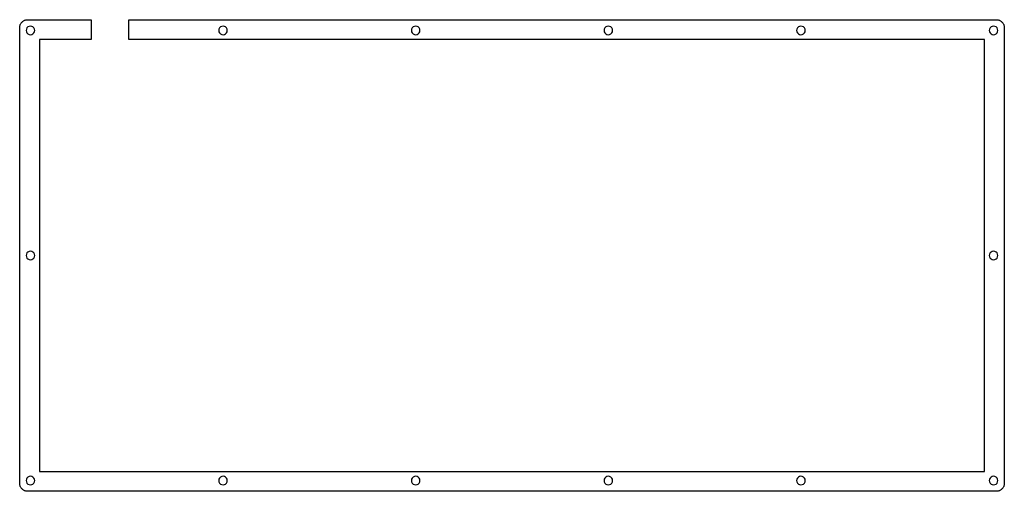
# Model space of a CAD drawing. Extents: x 0 to 368, y 0 to 176.
import ezdxf

# ---------------------------------------------------------------- set-up
doc = ezdxf.new("R2010")
doc.units = 0
doc.header["$MEASUREMENT"] = 0

msp = doc.modelspace()

# ---------------------------------------------------------------- linework, layer by layer
at = {"color": 0}
for p, q in [((0.095085, 173.294), (0.104731, 173.53)), ((0.095085, 3.27284), (0.095085, 173.294)), ((0.104731, 173.53), (0.130914, 173.764)), ((0.130914, 173.764), (0.177767, 173.994)), ((0.177767, 173.994), (0.241157, 174.221)), ((0.241157, 174.221), (0.323839, 174.442)), ((0.323839, 174.442), (0.421679, 174.655)), ((0.421679, 174.655), (0.537436, 174.862)), ((0.537436, 174.862), (0.666972, 175.058)), ((0.666972, 175.058), (0.813043, 175.242)), ((0.813043, 175.242), (0.972894, 175.416)), ((0.972894, 175.416), (1.14653, 175.576)), ((1.14653, 175.576), (1.33119, 175.722)), ((1.33119, 175.722), (1.52687, 175.852)), ((1.52687, 175.852), (1.73357, 175.967)), ((1.73357, 175.967), (1.94717, 176.065)), ((1.94717, 176.065), (2.16765, 176.148)), ((2.16765, 176.148), (2.39503, 176.211)), ((2.39503, 176.211), (2.62516, 176.258)), ((2.57418, 172.788), (2.49425, 172.293)), ((2.80017, 173.236), (2.57418, 172.788)), ((2.62516, 176.258), (2.85943, 176.284)), ((3.15295, 173.589), (2.80017, 173.236)), ((2.85943, 176.284), (3.09507, 176.294)), ((3.09507, 176.294), (26.8318, 176.294)), ((3.6008, 173.815), (3.15295, 173.589)), ((4.09554, 173.893), (3.6008, 173.815)), ((4.58886, 173.815), (4.09554, 173.893)), ((5.03534, 173.589), (4.58886, 173.815)), ((5.38949, 173.236), (5.03534, 173.589)), ((5.61689, 172.788), (5.38949, 173.236)), ((5.69542, 172.293), (5.61689, 172.788)), ((26.8318, 176.294), (26.8318, 168.893)), ((40.8312, 168.893), (40.8312, 176.294)), ((40.8312, 176.294), (364.568, 176.294)), ((74.4679, 172.788), (74.3892, 172.293)), ((74.695, 173.236), (74.4679, 172.788)), ((75.0492, 173.589), (74.695, 173.236)), ((75.4959, 173.815), (75.0492, 173.589)), ((75.989, 173.893), (75.4959, 173.815)), ((76.484, 173.815), (75.989, 173.893)), ((76.9303, 173.589), (76.484, 173.815)), ((77.2844, 173.236), (76.9303, 173.589)), ((77.512, 172.788), (77.2844, 173.236)), ((77.5892, 172.293), (77.512, 172.788)), ((146.363, 172.788), (146.284, 172.293)), ((146.589, 173.236), (146.363, 172.788)), ((146.943, 173.589), (146.589, 173.236)), ((147.389, 173.815), (146.943, 173.589)), ((147.884, 173.893), (147.389, 173.815)), ((148.379, 173.815), (147.884, 173.893)), ((148.824, 173.589), (148.379, 173.815)), ((149.178, 173.236), (148.824, 173.589)), ((149.407, 172.788), (149.178, 173.236)), ((149.484, 172.293), (149.407, 172.788)), ((218.258, 172.788), (218.179, 172.293)), ((218.484, 173.236), (218.258, 172.788)), ((218.838, 173.589), (218.484, 173.236)), ((219.285, 173.815), (218.838, 173.589)), ((219.779, 173.893), (219.285, 173.815)), ((220.274, 173.815), (219.779, 173.893)), ((220.719, 173.589), (220.274, 173.815)), ((221.073, 173.236), (220.719, 173.589)), ((221.301, 172.788), (221.073, 173.236)), ((221.379, 172.293), (221.301, 172.788)), ((290.153, 172.788), (290.073, 172.293)), ((290.379, 173.236), (290.153, 172.788)), ((290.733, 173.589), (290.379, 173.236)), ((291.18, 173.815), (290.733, 173.589)), ((291.673, 173.893), (291.18, 173.815)), ((292.169, 173.815), (291.673, 173.893)), ((292.614, 173.589), (292.169, 173.815)), ((292.968, 173.236), (292.614, 173.589)), ((293.195, 172.788), (292.968, 173.236)), ((293.274, 172.293), (293.195, 172.788)), ((362.045, 172.788), (361.968, 172.293)), ((362.275, 173.236), (362.045, 172.788)), ((362.627, 173.589), (362.275, 173.236)), ((363.075, 173.815), (362.627, 173.589)), ((363.569, 173.893), (363.075, 173.815)), ((364.063, 173.815), (363.569, 173.893)), ((364.508, 173.589), (364.063, 173.815)), ((364.864, 173.236), (364.508, 173.589)), ((364.568, 176.294), (364.804, 176.284)), ((364.804, 176.284), (365.037, 176.258)), ((365.09, 172.788), (364.864, 173.236)), ((365.037, 176.258), (365.27, 176.211)), ((365.171, 172.293), (365.09, 172.788)), ((365.27, 176.211), (365.495, 176.148)), ((365.495, 176.148), (365.718, 176.065)), ((365.718, 176.065), (365.933, 175.967)), ((365.933, 175.967), (366.134, 175.852)), ((366.134, 175.852), (366.332, 175.722)), ((366.332, 175.722), (366.518, 175.576)), ((366.518, 175.576), (366.688, 175.416)), ((366.688, 175.416), (366.85, 175.242)), ((366.85, 175.242), (366.995, 175.058)), ((366.995, 175.058), (367.125, 174.862)), ((367.125, 174.862), (367.242, 174.655)), ((367.242, 174.655), (367.34, 174.442)), ((367.34, 174.442), (367.422, 174.221)), ((367.422, 174.221), (367.485, 173.994)), ((367.485, 173.994), (367.531, 173.764)), ((367.531, 173.764), (367.559, 173.53)), ((367.559, 173.53), (367.57, 173.294)), ((367.57, 173.294), (367.57, 3.27284)), ((2.49425, 172.293), (2.57418, 171.8)), ((2.57418, 171.8), (2.80017, 171.354)), ((2.80017, 171.354), (3.15295, 171)), ((3.15295, 171), (3.6008, 170.772)), ((3.6008, 170.772), (4.09554, 170.693)), ((4.09554, 170.693), (4.58886, 170.772)), ((4.58886, 170.772), (5.03534, 171)), ((5.03534, 171), (5.38949, 171.354)), ((5.38949, 171.354), (5.61689, 171.8)), ((5.61689, 171.8), (5.69542, 172.293)), ((74.3892, 172.293), (74.4679, 171.8)), ((74.4679, 171.8), (74.695, 171.354)), ((74.695, 171.354), (75.0492, 171)), ((75.0492, 171), (75.4959, 170.772)), ((75.4959, 170.772), (75.989, 170.693)), ((75.989, 170.693), (76.484, 170.772)), ((76.484, 170.772), (76.9303, 171)), ((76.9303, 171), (77.2844, 171.354)), ((77.2844, 171.354), (77.512, 171.8)), ((77.512, 171.8), (77.5892, 172.293)), ((146.284, 172.293), (146.363, 171.8)), ((146.363, 171.8), (146.589, 171.354)), ((146.589, 171.354), (146.943, 171)), ((146.943, 171), (147.389, 170.772)), ((147.389, 170.772), (147.884, 170.693)), ((147.884, 170.693), (148.379, 170.772)), ((148.379, 170.772), (148.824, 171)), ((148.824, 171), (149.178, 171.354)), ((149.178, 171.354), (149.407, 171.8)), ((149.407, 171.8), (149.484, 172.293)), ((218.179, 172.293), (218.258, 171.8)), ((218.258, 171.8), (218.484, 171.354)), ((218.484, 171.354), (218.838, 171)), ((218.838, 171), (219.285, 170.772)), ((219.285, 170.772), (219.779, 170.693)), ((219.779, 170.693), (220.274, 170.772)), ((220.274, 170.772), (220.719, 171)), ((220.719, 171), (221.073, 171.354)), ((221.073, 171.354), (221.301, 171.8)), ((221.301, 171.8), (221.379, 172.293)), ((290.073, 172.293), (290.153, 171.8)), ((290.153, 171.8), (290.379, 171.354)), ((290.379, 171.354), (290.733, 171)), ((290.733, 171), (291.18, 170.772)), ((291.18, 170.772), (291.673, 170.693)), ((291.673, 170.693), (292.169, 170.772)), ((292.169, 170.772), (292.614, 171)), ((292.614, 171), (292.968, 171.354)), ((292.968, 171.354), (293.195, 171.8)), ((293.195, 171.8), (293.274, 172.293)), ((361.968, 172.293), (362.045, 171.8)), ((362.045, 171.8), (362.275, 171.354)), ((362.275, 171.354), (362.627, 171)), ((362.627, 171), (363.075, 170.772)), ((363.075, 170.772), (363.569, 170.693)), ((363.569, 170.693), (364.063, 170.772)), ((364.063, 170.772), (364.508, 171)), ((364.508, 171), (364.864, 171.354)), ((364.864, 171.354), (365.09, 171.8)), ((365.09, 171.8), (365.171, 172.293)), ((7.49597, 168.893), (7.49597, 7.67236)), ((26.8318, 168.893), (7.49597, 168.893)), ((360.169, 168.893), (40.8312, 168.893)), ((360.169, 7.664829), (360.169, 168.893)), ((2.57418, 88.7772), (2.49425, 88.284)), ((2.49425, 88.284), (2.57418, 87.7895)), ((2.80017, 89.2239), (2.57418, 88.7772)), ((3.15295, 89.578), (2.80017, 89.2239)), ((3.6008, 89.8052), (3.15295, 89.578)), ((4.09554, 89.8839), (3.6008, 89.8052)), ((4.58886, 89.8052), (4.09554, 89.8839)), ((5.03534, 89.578), (4.58886, 89.8052)), ((5.38949, 89.2239), (5.03534, 89.578)), ((5.61689, 88.7772), (5.38949, 89.2239)), ((5.69542, 88.284), (5.61689, 88.7772)), ((5.61689, 87.7895), (5.69542, 88.284)), ((362.045, 88.7772), (361.968, 88.284)), ((361.968, 88.284), (362.045, 87.7895)), ((362.275, 89.2239), (362.045, 88.7772)), ((362.627, 89.578), (362.275, 89.2239)), ((363.075, 89.8052), (362.627, 89.578)), ((363.569, 89.8839), (363.075, 89.8052)), ((364.063, 89.8052), (363.569, 89.8839)), ((364.508, 89.578), (364.063, 89.8052)), ((364.864, 89.2239), (364.508, 89.578)), ((365.09, 88.7772), (364.864, 89.2239)), ((365.171, 88.284), (365.09, 88.7772)), ((365.09, 87.7895), (365.171, 88.284)), ((2.57418, 87.7895), (2.80017, 87.3428)), ((2.80017, 87.3428), (3.15295, 86.9901)), ((3.15295, 86.9901), (3.6008, 86.7615)), ((3.6008, 86.7615), (4.09554, 86.6828)), ((4.09554, 86.6828), (4.58886, 86.7615)), ((4.58886, 86.7615), (5.03534, 86.9901)), ((5.03534, 86.9901), (5.38949, 87.3428)), ((5.38949, 87.3428), (5.61689, 87.7895)), ((362.045, 87.7895), (362.275, 87.3428)), ((362.275, 87.3428), (362.627, 86.9901)), ((362.627, 86.9901), (363.075, 86.7615)), ((363.075, 86.7615), (363.569, 86.6828)), ((363.569, 86.6828), (364.063, 86.7615)), ((364.063, 86.7615), (364.508, 86.9901)), ((364.508, 86.9901), (364.864, 87.3428)), ((364.864, 87.3428), (365.09, 87.7895)), ((7.49597, 7.67236), (360.169, 7.664829)), ((2.57418, 4.768), (2.49425, 4.27193)), ((2.49425, 4.27193), (2.57418, 3.77857)), ((2.80017, 5.2131), (2.57418, 4.768)), ((2.57418, 3.77857), (2.80017, 3.3321)), ((3.15295, 5.56729), (2.80017, 5.2131)), ((3.6008, 5.79466), (3.15295, 5.56729)), ((4.09554, 5.87181), (3.6008, 5.79466)), ((4.58886, 5.79466), (4.09554, 5.87181)), ((5.03534, 5.56729), (4.58886, 5.79466)), ((5.38949, 5.2131), (5.03534, 5.56729)), ((5.61689, 4.768), (5.38949, 5.2131)), ((5.38949, 3.3321), (5.61689, 3.77857)), ((5.69542, 4.27193), (5.61689, 4.768)), ((5.61689, 3.77857), (5.69542, 4.27193)), ((74.4679, 4.768), (74.3892, 4.27193)), ((74.3892, 4.27193), (74.4679, 3.77857)), ((74.695, 5.2131), (74.4679, 4.768)), ((74.4679, 3.77857), (74.695, 3.3321)), ((75.0492, 5.56729), (74.695, 5.2131)), ((75.4959, 5.79466), (75.0492, 5.56729)), ((75.989, 5.87181), (75.4959, 5.79466)), ((76.484, 5.79466), (75.989, 5.87181)), ((76.9303, 5.56729), (76.484, 5.79466)), ((77.2844, 5.2131), (76.9303, 5.56729)), ((77.512, 4.768), (77.2844, 5.2131)), ((77.2844, 3.3321), (77.512, 3.77857)), ((77.5892, 4.27193), (77.512, 4.768)), ((77.512, 3.77857), (77.5892, 4.27193)), ((146.363, 4.768), (146.284, 4.27193)), ((146.284, 4.27193), (146.363, 3.77857)), ((146.589, 5.2131), (146.363, 4.768)), ((146.363, 3.77857), (146.589, 3.3321)), ((146.943, 5.56729), (146.589, 5.2131)), ((147.389, 5.79466), (146.943, 5.56729)), ((147.884, 5.87181), (147.389, 5.79466)), ((148.379, 5.79466), (147.884, 5.87181)), ((148.824, 5.56729), (148.379, 5.79466)), ((149.178, 5.2131), (148.824, 5.56729)), ((149.407, 4.768), (149.178, 5.2131)), ((149.178, 3.3321), (149.407, 3.77857)), ((149.484, 4.27193), (149.407, 4.768)), ((149.407, 3.77857), (149.484, 4.27193)), ((218.258, 4.768), (218.179, 4.27193)), ((218.179, 4.27193), (218.258, 3.77857)), ((218.484, 5.2131), (218.258, 4.768)), ((218.258, 3.77857), (218.484, 3.3321)), ((218.838, 5.56729), (218.484, 5.2131)), ((219.285, 5.79466), (218.838, 5.56729)), ((219.779, 5.87181), (219.285, 5.79466)), ((220.274, 5.79466), (219.779, 5.87181)), ((220.719, 5.56729), (220.274, 5.79466)), ((221.073, 5.2131), (220.719, 5.56729)), ((221.301, 4.768), (221.073, 5.2131)), ((221.073, 3.3321), (221.301, 3.77857)), ((221.379, 4.27193), (221.301, 4.768)), ((221.301, 3.77857), (221.379, 4.27193)), ((290.153, 4.768), (290.073, 4.27193)), ((290.073, 4.27193), (290.153, 3.77857)), ((290.379, 5.2131), (290.153, 4.768)), ((290.153, 3.77857), (290.379, 3.3321)), ((290.733, 5.56729), (290.379, 5.2131)), ((291.18, 5.79466), (290.733, 5.56729)), ((291.673, 5.87181), (291.18, 5.79466)), ((292.169, 5.79466), (291.673, 5.87181)), ((292.614, 5.56729), (292.169, 5.79466)), ((292.968, 5.2131), (292.614, 5.56729)), ((293.195, 4.768), (292.968, 5.2131)), ((292.968, 3.3321), (293.195, 3.77857)), ((293.274, 4.27193), (293.195, 4.768)), ((293.195, 3.77857), (293.274, 4.27193)), ((362.045, 4.768), (361.968, 4.27193)), ((361.968, 4.27193), (362.045, 3.77857)), ((362.275, 5.2131), (362.045, 4.768)), ((362.045, 3.77857), (362.275, 3.3321)), ((362.627, 5.56729), (362.275, 5.2131)), ((363.075, 5.79466), (362.627, 5.56729)), ((363.569, 5.87181), (363.075, 5.79466)), ((364.063, 5.79466), (363.569, 5.87181)), ((364.508, 5.56729), (364.063, 5.79466)), ((364.864, 5.2131), (364.508, 5.56729)), ((365.09, 4.768), (364.864, 5.2131)), ((364.864, 3.3321), (365.09, 3.77857)), ((365.171, 4.27193), (365.09, 4.768)), ((365.09, 3.77857), (365.171, 4.27193)), ((0.104731, 3.0372), (0.095085, 3.27284)), ((0.130914, 2.80293), (0.104731, 3.0372)), ((0.177767, 2.5728), (0.130914, 2.80293)), ((0.241157, 2.34542), (0.177767, 2.5728)), ((0.323839, 2.12494), (0.241157, 2.34542)), ((0.421679, 1.91134), (0.323839, 2.12494)), ((0.537436, 1.70601), (0.421679, 1.91134)), ((0.666972, 1.50895), (0.537436, 1.70601)), ((0.813043, 1.3243), (0.666972, 1.50895)), ((0.972894, 1.15204), (0.813043, 1.3243)), ((1.14653, 0.990808), (0.972894, 1.15204)), ((1.33119, 0.844737), (1.14653, 0.990808)), ((1.52687, 0.7152), (1.33119, 0.844737)), ((1.73357, 0.599447), (1.52687, 0.7152)), ((1.94717, 0.501608), (1.73357, 0.599447)), ((2.16765, 0.418924), (1.94717, 0.501608)), ((2.39503, 0.355533), (2.16765, 0.418924)), ((2.62516, 0.310059), (2.39503, 0.355533)), ((2.85943, 0.282498), (2.62516, 0.310059)), ((2.80017, 3.3321), (3.15295, 2.97794)), ((3.09507, 0.272852), (2.85943, 0.282498)), ((364.568, 0.272852), (3.09507, 0.272852)), ((3.15295, 2.97794), (3.6008, 2.75194)), ((3.6008, 2.75194), (4.09554, 2.67202)), ((4.09554, 2.67202), (4.58886, 2.75194)), ((4.58886, 2.75194), (5.03534, 2.97794)), ((5.03534, 2.97794), (5.38949, 3.3321)), ((74.695, 3.3321), (75.0492, 2.97794)), ((75.0492, 2.97794), (75.4959, 2.75194)), ((75.4959, 2.75194), (75.989, 2.67202)), ((75.989, 2.67202), (76.484, 2.75194)), ((76.484, 2.75194), (76.9303, 2.97794)), ((76.9303, 2.97794), (77.2844, 3.3321)), ((146.589, 3.3321), (146.943, 2.97794)), ((146.943, 2.97794), (147.389, 2.75194)), ((147.389, 2.75194), (147.884, 2.67202)), ((147.884, 2.67202), (148.379, 2.75194)), ((148.379, 2.75194), (148.824, 2.97794)), ((148.824, 2.97794), (149.178, 3.3321)), ((218.484, 3.3321), (218.838, 2.97794)), ((218.838, 2.97794), (219.285, 2.75194)), ((219.285, 2.75194), (219.779, 2.67202)), ((219.779, 2.67202), (220.274, 2.75194)), ((220.274, 2.75194), (220.719, 2.97794)), ((220.719, 2.97794), (221.073, 3.3321)), ((290.379, 3.3321), (290.733, 2.97794)), ((290.733, 2.97794), (291.18, 2.75194)), ((291.18, 2.75194), (291.673, 2.67202)), ((291.673, 2.67202), (292.169, 2.75194)), ((292.169, 2.75194), (292.614, 2.97794)), ((292.614, 2.97794), (292.968, 3.3321)), ((362.275, 3.3321), (362.627, 2.97794)), ((362.627, 2.97794), (363.075, 2.75194)), ((363.075, 2.75194), (363.569, 2.67202)), ((363.569, 2.67202), (364.063, 2.75194)), ((364.063, 2.75194), (364.508, 2.97794)), ((364.508, 2.97794), (364.864, 3.3321)), ((364.804, 0.282498), (364.568, 0.272852)), ((365.037, 0.310059), (364.804, 0.282498)), ((365.27, 0.355533), (365.037, 0.310059)), ((365.495, 0.418924), (365.27, 0.355533)), ((365.718, 0.501608), (365.495, 0.418924)), ((365.933, 0.599447), (365.718, 0.501608)), ((366.134, 0.7152), (365.933, 0.599447)), ((366.332, 0.844737), (366.134, 0.7152)), ((366.518, 0.990808), (366.332, 0.844737)), ((366.688, 1.15204), (366.518, 0.990808)), ((366.85, 1.3243), (366.688, 1.15204)), ((366.995, 1.50895), (366.85, 1.3243)), ((367.125, 1.70601), (366.995, 1.50895)), ((367.242, 1.91134), (367.125, 1.70601)), ((367.34, 2.12494), (367.242, 1.91134)), ((367.422, 2.34542), (367.34, 2.12494)), ((367.485, 2.5728), (367.422, 2.34542)), ((367.531, 2.80293), (367.485, 2.5728)), ((367.559, 3.0372), (367.531, 2.80293)), ((367.57, 3.27284), (367.559, 3.0372))]:
    msp.add_line(p, q, dxfattribs=at)

doc.saveas('drawing.dxf')
